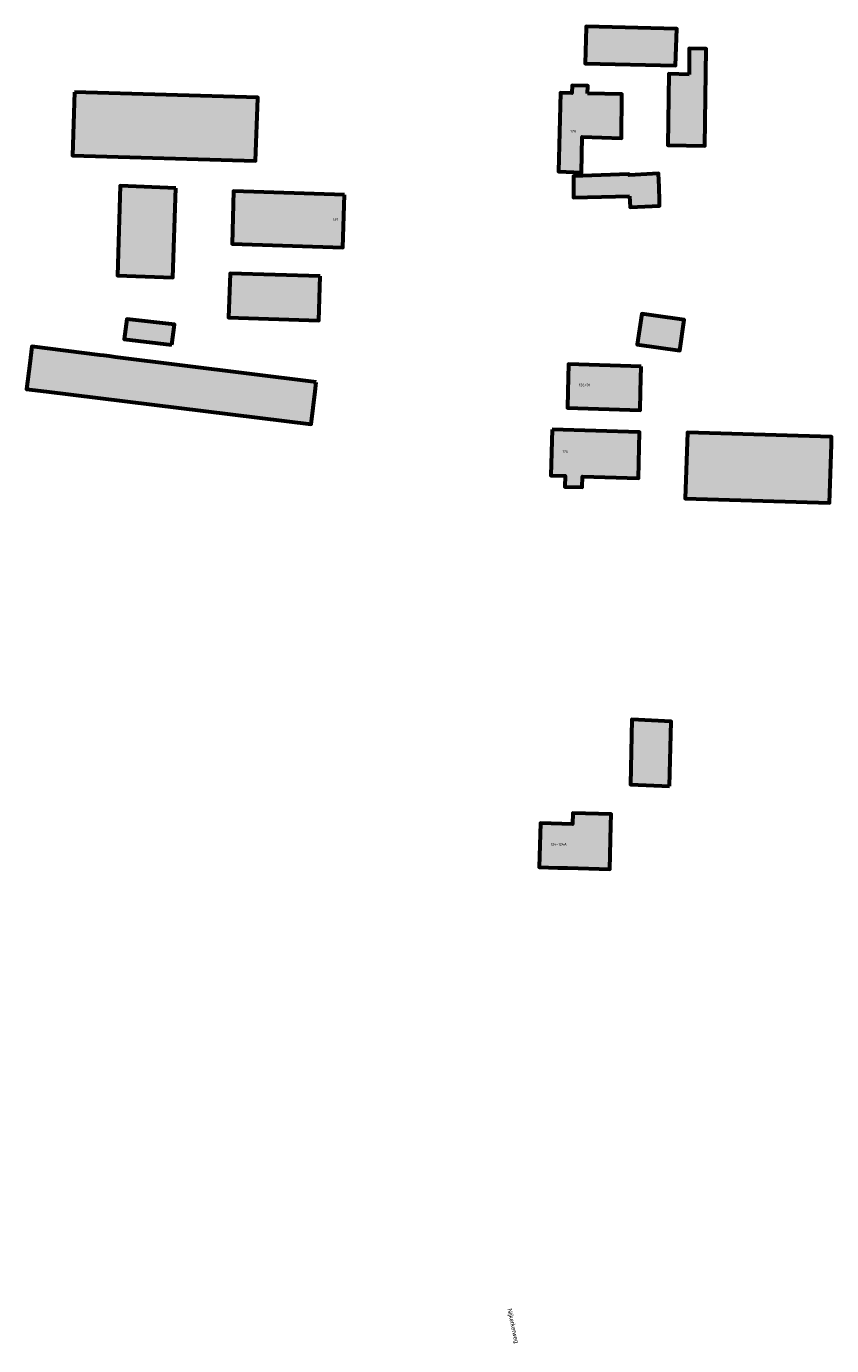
# Model space of a CAD drawing. Header units: metres. Extents: x 166915 to 168095, y 462339 to 463764.
# Tile 7 of 11: x 167300 to 167484, y 462783 to 463083. Entities that reach past the tile are written whole.
import ezdxf

# ---------------------------------------------------------------- set-up
doc = ezdxf.new("R2010")
doc.units = ezdxf.units.M
doc.header["$LTSCALE"] = 0.2
for name, color, linetype, lineweight in [('B-WE-KG-KADASTRAAL_BEBOUWING-G', 170, 'Continuous', 60), ('B-WE-OG-TOPOGRAFIE_STRAATNAAM-T50', 130, 'Continuous', 50), ('N-RO-KG-KADASTRAAL_BEBOUWING-A', 254, 'Continuous', 18)]:
    doc.layers.add(name, color=color, linetype=linetype, lineweight=lineweight)
doc.layers.add('B-WE-OG-TOPOGRAFIE_HUISNUMMER-T50', color=3, linetype='Continuous')
doc.styles.add('NLCS-ISO-M200-T50', font='NLCS-ISO.ttf', dxfattribs={"height": 1})

msp = doc.modelspace()

# ---------------------------------------------------------------- hatches: boundary and pattern name
at = {"layer": 'N-RO-KG-KADASTRAAL_BEBOUWING-A'}
h = msp.add_hatch(color=256, dxfattribs=at)
h.dxf.hatch_style = 1
h.paths.add_polyline_path([(167427.593, 463082.98), (167427.367, 463074.75), (167447.983, 463074.3), (167448.25, 463082.683), (167427.6, 463083.217)])
h = msp.add_hatch(color=256, dxfattribs=at)
h.dxf.hatch_style = 1
h.paths.add_polyline_path([(167451.033, 463072.267), (167446.433, 463072.383), (167446.183, 463056.133), (167454.617, 463056.017), (167454.967, 463078.117), (167451.083, 463078.167)])
h = msp.add_hatch(color=256, dxfattribs=at)
h.dxf.hatch_style = 1
h.paths.add_polyline_path([(167427.876, 463067.936), (167427.926, 463069.67), (167424.359, 463069.747), (167424.292, 463068.028), (167421.727, 463068.078), (167421.239, 463050.148), (167426.553, 463049.927), (167426.66, 463058.027), (167435.603, 463057.741), (167435.73, 463067.756)])
h = msp.add_hatch(color=256, dxfattribs=at)
h.dxf.hatch_style = 1
h.paths.add_polyline_path([(167310.95, 463068.233), (167310.517, 463053.817), (167352.217, 463052.55), (167352.712, 463066.894), (167352.717, 463067.033)])
h = msp.add_hatch(color=256, dxfattribs=at)
h.dxf.hatch_style = 1
h.paths.add_polyline_path([(167437.468, 463044.518), (167437.617, 463042.017), (167444.317, 463042.35), (167444.281, 463043.568), (167444.192, 463046.583), (167444.1, 463049.683), (167437.349, 463049.326), (167437.3, 463049.517), (167424.683, 463049.083), (167424.717, 463044.267)])
h = msp.add_hatch(color=256, dxfattribs=at)
h.dxf.hatch_style = 1
h.paths.add_polyline_path([(167334.033, 463046.35), (167321.4, 463046.883), (167320.75, 463026.483), (167333.383, 463026.033)])
h = msp.add_hatch(color=256, dxfattribs=at)
h.dxf.hatch_style = 1
h.paths.add_polyline_path([(167372.493, 463044.866), (167347.16, 463045.684), (167346.855, 463033.683), (167372.14, 463032.801)])
h = msp.add_hatch(color=256, dxfattribs=at)
h.dxf.hatch_style = 1
h.paths.add_polyline_path([(167366.933, 463026.317), (167346.417, 463026.95), (167346.067, 463016.917), (167366.667, 463016.217)])
h = msp.add_hatch(color=256, dxfattribs=at)
h.dxf.hatch_style = 1
h.paths.add_polyline_path([(167333.15, 463010.633), (167333.717, 463015.3), (167322.85, 463016.533), (167322.283, 463011.917)])
h = msp.add_hatch(color=256, dxfattribs=at)
h.dxf.hatch_style = 1
h.paths.add_polyline_path([(167442.928, 463017.346), (167440.235, 463017.741), (167439.225, 463010.755), (167448.896, 463009.347), (167449.911, 463016.321)])
h = msp.add_hatch(color=256, dxfattribs=at)
h.dxf.hatch_style = 1
h.paths.add_polyline_path([(167366.033, 463002.167), (167320.23, 463007.88), (167318.828, 463008.055), (167317.674, 463008.199), (167316.71, 463008.319), (167301.233, 463010.25), (167300.904, 463007.705), (167300.734, 463006.385), (167299.983, 463000.567), (167304.602, 463000), (167364.883, 462992.6), (167365.773, 463000)])
h = msp.add_hatch(color=256, dxfattribs=at)
h.dxf.hatch_style = 1
h.paths.add_polyline_path([(167440.127, 463005.76), (167423.544, 463006.277), (167423.394, 463000), (167423.305, 462996.277), (167439.888, 462995.759), (167439.989, 463000)])
h = msp.add_hatch(color=256, dxfattribs=at)
h.dxf.hatch_style = 1
h.paths.add_polyline_path([(167419.841, 462991.374), (167419.526, 462980.924), (167422.814, 462980.82), (167422.735, 462978.321), (167426.693, 462978.196), (167426.772, 462980.695), (167439.539, 462980.292), (167439.728, 462990.776)])
h = msp.add_hatch(color=256, dxfattribs=at)
h.dxf.hatch_style = 1
h.paths.add_polyline_path([(167483.492, 462988.441), (167483.533, 462989.683), (167450.65, 462990.717), (167450.167, 462975.633), (167483.033, 462974.7), (167483.476, 462987.963)])
h = msp.add_hatch(color=256, dxfattribs=at)
h.dxf.hatch_style = 1
h.paths.add_polyline_path([(167446.55, 462910.136), (167446.921, 462924.849), (167437.981, 462925.301), (167437.698, 462910.504)])
h = msp.add_hatch(color=256, dxfattribs=at)
h.dxf.hatch_style = 1
h.paths.add_polyline_path([(167433.243, 462901.149), (167433.312, 462903.697), (167424.545, 462903.934), (167424.477, 462901.431), (167417.142, 462901.667), (167416.856, 462891.621), (167421.112, 462891.541), (167423.358, 462891.499), (167432.974, 462891.182)])

# ---------------------------------------------------------------- linework, layer by layer
at = {"layer": 'B-WE-KG-KADASTRAAL_BEBOUWING-G'}
for points in [[(167427.593, 463082.98), (167427.367, 463074.75), (167447.983, 463074.3), (167448.25, 463082.683), (167427.6, 463083.217), (167427.593, 463082.98)], [(167451.033, 463072.267), (167446.433, 463072.383), (167446.183, 463056.133), (167454.617, 463056.017), (167454.967, 463078.117), (167451.083, 463078.167), (167451.033, 463072.267)], [(167427.876, 463067.936), (167427.926, 463069.67), (167424.359, 463069.747), (167424.292, 463068.028), (167421.727, 463068.078), (167421.239, 463050.148), (167426.553, 463049.927), (167426.66, 463058.027), (167435.603, 463057.741), (167435.73, 463067.756), (167427.876, 463067.936)], [(167310.95, 463068.233), (167310.517, 463053.817), (167352.217, 463052.55), (167352.712, 463066.894), (167352.717, 463067.033), (167310.95, 463068.233)], [(167437.468, 463044.518), (167437.617, 463042.017), (167444.317, 463042.35), (167444.281, 463043.568), (167444.192, 463046.583), (167444.1, 463049.683), (167437.349, 463049.326), (167437.3, 463049.517), (167424.683, 463049.083), (167424.717, 463044.267), (167437.468, 463044.518)], [(167334.033, 463046.35), (167321.4, 463046.883), (167320.75, 463026.483), (167333.383, 463026.033), (167334.033, 463046.35)], [(167372.493, 463044.866), (167347.16, 463045.684), (167346.855, 463033.683), (167372.14, 463032.801), (167372.493, 463044.866)], [(167366.933, 463026.317), (167346.417, 463026.95), (167346.067, 463016.917), (167366.667, 463016.217), (167366.933, 463026.317)], [(167333.15, 463010.633), (167333.717, 463015.3), (167322.85, 463016.533), (167322.283, 463011.917), (167333.15, 463010.633)], [(167442.928, 463017.346), (167440.235, 463017.741), (167439.225, 463010.755), (167448.896, 463009.347), (167449.911, 463016.321), (167442.928, 463017.346)], [(167366.033, 463002.167), (167320.23, 463007.88), (167318.828, 463008.055), (167317.674, 463008.199), (167316.71, 463008.319), (167301.233, 463010.25), (167300.904, 463007.705), (167300.734, 463006.385), (167299.983, 463000.567), (167304.602, 463000), (167364.883, 462992.6), (167365.773, 463000), (167366.033, 463002.167)], [(167440.127, 463005.76), (167423.544, 463006.277), (167423.394, 463000), (167423.305, 462996.277), (167439.888, 462995.759), (167439.989, 463000), (167440.127, 463005.76)], [(167419.841, 462991.374), (167419.526, 462980.924), (167422.814, 462980.82), (167422.735, 462978.321), (167426.693, 462978.196), (167426.772, 462980.695), (167439.539, 462980.292), (167439.728, 462990.776), (167419.841, 462991.374)], [(167483.492, 462988.441), (167483.533, 462989.683), (167450.65, 462990.717), (167450.167, 462975.633), (167483.033, 462974.7), (167483.476, 462987.963), (167483.492, 462988.441)], [(167446.55, 462910.136), (167446.921, 462924.849), (167437.981, 462925.301), (167437.698, 462910.504), (167446.55, 462910.136)], [(167433.243, 462901.149), (167433.312, 462903.697), (167424.545, 462903.934), (167424.477, 462901.431), (167417.142, 462901.667), (167416.856, 462891.621), (167421.112, 462891.541), (167423.358, 462891.499), (167432.974, 462891.182), (167433.243, 462901.149)]]:
    msp.add_lwpolyline(points, dxfattribs=at)

# ---------------------------------------------------------------- texts
at = {"layer": 'B-WE-OG-TOPOGRAFIE_HUISNUMMER-T50', "style": 'NLCS-ISO-M200-T50'}
for s, p in [('128', (167423.982, 463059.045)), ('139', (167369.818, 463038.907)), ('126/01', (167425.924, 463001.217)), ('126', (167422.182, 462986.074)), ('124-124A', (167419.498, 462896.573))]:
    msp.add_text(s, height=0.6, dxfattribs=at).set_placement(p)
at = {"layer": 'B-WE-OG-TOPOGRAFIE_STRAATNAAM-T50', "insert": (167409.338, 462790.931), "char_height": 1, "width": 18, "attachment_point": 7, "rotation": 281.7, "style": 'NLCS-ISO-M200-T50'}
msp.add_mtext('{\\fArial|b0|i0;Nijkerkerweg}', dxfattribs=at)

doc.saveas('drawing.dxf')
